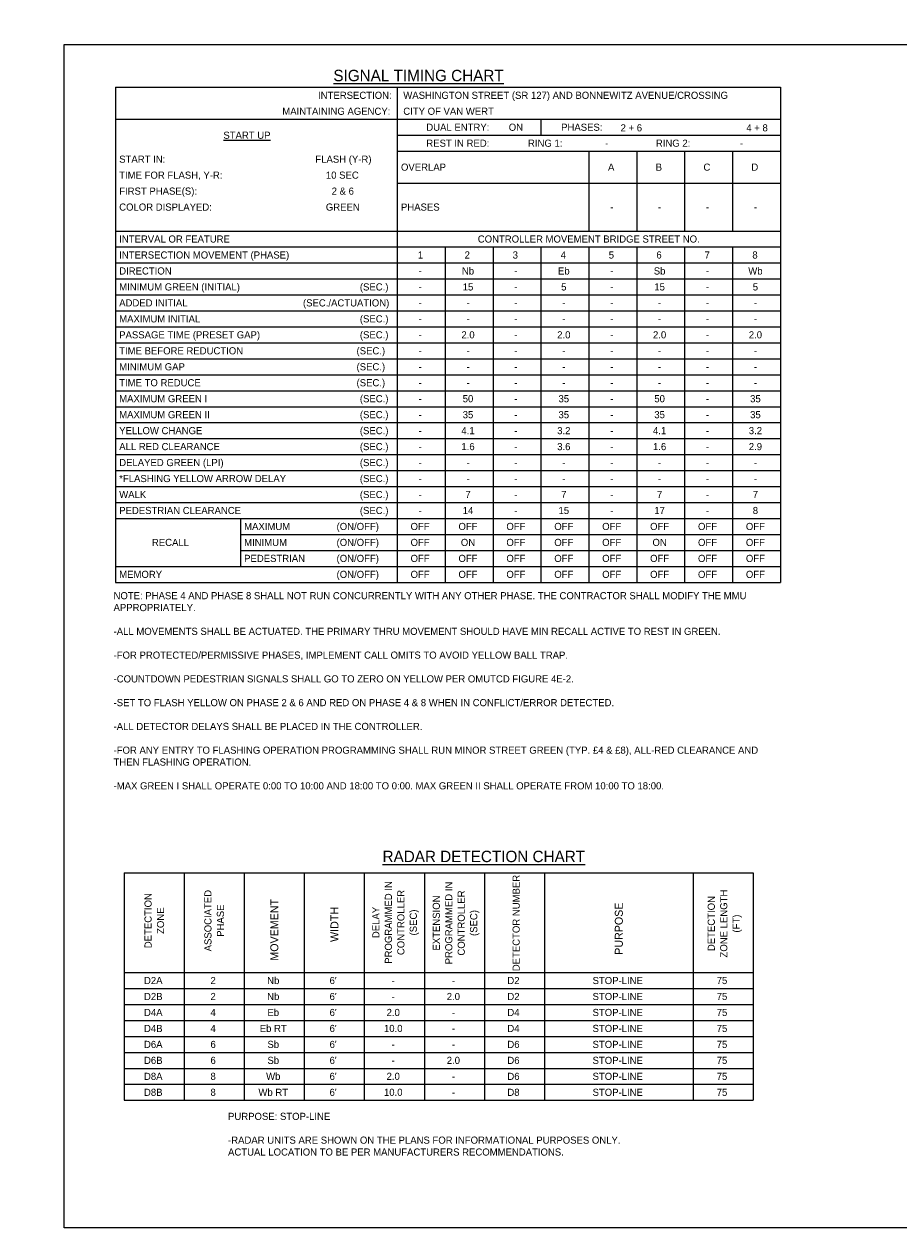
# Model space of a CAD drawing. Header units: feet. Extents: x -492 to 187, y -198 to 535.
# Tile 16 of 23: x 95 to 110, y -138 to -117. Entities that reach past the tile are written whole.
import ezdxf
from ezdxf.enums import TextEntityAlignment as Align

# ---------------------------------------------------------------- set-up
doc = ezdxf.new("R2010")
doc.units = ezdxf.units.FT
doc.header["$MEASUREMENT"] = 0
doc.layers.add('COLUMNS', color=6, linetype='Continuous', plot=False)
doc.layers.add('SH_Data', color=7, linetype='Continuous')
doc.layers.add('TEXT-DED', color=10, linetype='Continuous')
doc.styles.add('Slanted-Normal', font='font31.shx', dxfattribs={"height": 0.14})
doc.styles.get("Standard").update_dxf_attribs({"font": 'font31.shx'})
doc.dimstyles.get("Standard").update_dxf_attribs({"dimtxt": 0.18, "dimasz": 0.18, "dimexe": 0.18, "dimexo": 0.0625, "dimgap": 0.09, "dimtad": 0, "dimtih": 1, "dimtoh": 1, "dimdec": 4, "dimzin": 0, "dimdsep": 46, "dimtxsty": 'Standard', "dimcen": 0.09, "dimadec": 0, "dimazin": 0, "dimtfac": 1, "dimtdec": 4, "dimtofl": 0, "dimtmove": 0, "dimatfit": 3, "dimfxl": 1, "dimtolj": 1, "dimtzin": 0, "dimarcsym": 0})

# ---------------------------------------------------------------- blocks, each defined once
blk = doc.blocks.new('*D1095')
at = {"layer": 'Defpoints', "color": 0, "transparency": 16777216}
for p in [(87.402, -118.52), (88.583, -118.52), (90.066, -118.52), (88.265, -119.072), (88.583, -121.396)]:
    blk.add_point(p, dxfattribs=at)
at = {"layer": 'TEXT-DED', "color": 0, "lineweight": -2, "transparency": 16777216}
blk.add_arc((88.583, -118.52), 0.636, 191.2725, 258.7275, dxfattribs=at)
at = {"layer": 'TEXT-DED', "color": 0, "transparency": 16777216}
for points in [[(87.938, -118.647), (87.979, -118.643), (87.946, -118.52)], [(88.46, -119.124), (88.456, -119.165), (88.583, -119.157)]]:
    blk.add_solid(points, dxfattribs=at)

msp = doc.modelspace()

# ---------------------------------------------------------------- linework, layer by layer
at = {"layer": 'COLUMNS', "color": 3}
msp.add_lwpolyline([(95.53658, -138.06895), (95.53658, -117.31895), (125.91158, -117.31895), (125.91158, -138.06895)], close=True, dxfattribs=at)
at = {"layer": 'SH_Data', "color": 3}
for p, q in [((96.43837, -118.06899), (108.09956, -118.06899)), ((96.43837, -118.06899), (96.43837, -126.74899)), ((101.37955, -118.06899), (101.37955, -126.74899)), ((108.09956, -118.06899), (108.09956, -126.74899)), ((96.43837, -118.62899), (108.09956, -118.62899)), ((103.89955, -118.62899), (103.89955, -118.90899)), ((101.37955, -118.90899), (108.09956, -118.90899)), ((101.37955, -119.18899), (108.09956, -119.18899)), ((104.73955, -119.18899), (104.73955, -120.58899)), ((105.57955, -119.18899), (105.57955, -120.58899)), ((106.41956, -119.18899), (106.41956, -120.58899)), ((107.25956, -119.18899), (107.25956, -120.58899)), ((101.37955, -119.74899), (108.09956, -119.74899)), ((96.43837, -120.58899), (108.09956, -120.58899)), ((96.43837, -120.86899), (108.09956, -120.86899)), ((96.43837, -126.74899), (108.09956, -126.74899)), ((96.59321, -131.845), (107.62028, -131.845)), ((96.59321, -131.845), (96.59321, -135.83089)), ((97.64321, -131.845), (97.64321, -135.83089)), ((98.69321, -131.845), (98.69321, -135.83089)), ((99.74733, -131.845), (99.74733, -135.83089)), ((100.80145, -131.845), (100.80145, -135.83089)), ((101.85557, -131.845), (101.85557, -135.83089)), ((102.90969, -131.845), (102.90969, -135.83089)), ((103.9638, -131.845), (103.9638, -135.83089)), ((106.56616, -131.845), (106.56616, -135.83089)), ((107.62028, -131.845), (107.62028, -135.83089)), ((96.59321, -133.59089), (107.62028, -133.59089)), ((96.59321, -135.83089), (107.62028, -135.83089))]:
    msp.add_line(p, q, dxfattribs=at)
at = {"layer": 'TEXT-DED'}
for p, q in [((102.21955, -120.86899), (102.21955, -126.74899)), ((103.05955, -120.86899), (103.05955, -126.74899)), ((103.89955, -120.86899), (103.89955, -126.74899)), ((104.73955, -120.86899), (104.73955, -126.74899)), ((105.57955, -120.86899), (105.57955, -126.74899)), ((106.41956, -120.86899), (106.41956, -126.74899)), ((107.25956, -120.86899), (107.25956, -126.74899)), ((96.43837, -121.14899), (108.09956, -121.14899)), ((96.43837, -121.42899), (108.09956, -121.42899)), ((96.43837, -121.70899), (108.09956, -121.70899)), ((96.43837, -121.98899), (108.09956, -121.98899)), ((96.43837, -122.26899), (108.09956, -122.26899)), ((96.43837, -122.54899), (108.09956, -122.54899)), ((96.43837, -122.82899), (108.09956, -122.82899)), ((96.43837, -123.10899), (108.09956, -123.10899)), ((96.43837, -123.38899), (108.09956, -123.38899)), ((96.43837, -123.66899), (108.09956, -123.66899)), ((96.43837, -123.94899), (108.09956, -123.94899)), ((96.43837, -124.22899), (108.09956, -124.22899)), ((96.43837, -124.50899), (108.09956, -124.50899)), ((96.43837, -124.78899), (108.09956, -124.78899)), ((96.43837, -125.06899), (108.09956, -125.06899)), ((96.43837, -125.34899), (108.09956, -125.34899)), ((96.43837, -125.62899), (108.09956, -125.62899)), ((98.62896, -125.62899), (98.62896, -126.46899)), ((98.62896, -125.90899), (108.09956, -125.90899)), ((98.62896, -126.18899), (108.09956, -126.18899)), ((96.43837, -126.46899), (108.09956, -126.46899)), ((96.59321, -133.87089), (107.62028, -133.87089)), ((96.59321, -134.15089), (107.62028, -134.15089)), ((96.59321, -134.43089), (107.62028, -134.43089)), ((96.59321, -134.71089), (107.62028, -134.71089)), ((96.59321, -134.99089), (107.62028, -134.99089)), ((96.59321, -135.27089), (107.62028, -135.27089)), ((96.59321, -135.55089), (107.62028, -135.55089))]:
    msp.add_line(p, q, dxfattribs=at)

# ---------------------------------------------------------------- texts
at = {"layer": 'TEXT-DED', "style": 'Slanted-Normal'}
for s, p in [('%%USIGNAL TIMING CHART', (100.25979, -117.76207)), ('%%URADAR DETECTION CHART', (101.12249, -131.455))]:
    msp.add_text(s, height=0.2, dxfattribs=at).set_placement(p, align=Align.TOP_LEFT)
for s, p in [('INTERSECTION:', (101.28214, -118.20899)), ('MAINTAINING AGENCY:', (101.2592, -118.48899)), ('DUAL ENTRY: ', (103.04136, -118.76899)), ('REST IN RED: ', (103.04144, -119.04899)), ('(SEC.)', (101.22586, -121.56899)), ('(SEC./ACTUATION)', (101.24056, -121.84899)), ('(SEC.)', (101.22586, -122.12899)), ('(SEC.)', (101.22586, -122.40899)), ('(SEC.)', (101.16764, -122.68899)), ('(SEC.)', (101.16764, -122.96899)), ('(SEC.)', (101.16764, -123.24899)), ('(SEC.)', (101.22586, -123.52899)), ('(SEC.)', (101.22586, -123.80899)), ('(SEC.)', (101.22586, -124.08899)), ('(SEC.)', (101.22586, -124.36899)), ('(SEC.)', (101.22586, -124.64899)), ('(SEC.)', (101.22586, -124.92899)), ('(SEC.)', (101.22586, -125.20899)), ('(SEC.)', (101.22586, -125.48899)), ('(ON/OFF)', (101.05871, -125.76899)), ('(ON/OFF)', (101.05871, -126.04899)), ('(ON/OFF)', (101.05871, -126.32899)), ('(ON/OFF)', (101.05871, -126.60899))]:
    msp.add_text(s, height=0.125, dxfattribs=at).set_placement(p, align=Align.MIDDLE_RIGHT)
for s, p in [('WASHINGTON STREET (SR 127) AND BONNEWITZ AVENUE/CROSSING', (101.48607, -118.20899)), ('CITY OF VAN WERT', (101.48607, -118.48899)), ('RING 1:', (103.67294, -119.04899)), ('RING 2:', (105.91496, -119.04899)), ('START IN: ', (96.50425, -119.32899)), ('OVERLAP', (101.44543, -119.46899)), ('TIME FOR FLASH, Y-R:   ', (96.50425, -119.60899)), ('FIRST PHASE(S):', (96.50425, -119.88899)), ('COLOR DISPLAYED:', (96.50425, -120.16899)), ('PHASES', (101.44543, -120.16899)), ('INTERVAL OR FEATURE', (96.50425, -120.72899)), ('INTERSECTION MOVEMENT (PHASE)', (96.50425, -121.00899)), ('DIRECTION', (96.50425, -121.28899)), ('MINIMUM GREEN (INITIAL) ', (96.50425, -121.56899)), ('ADDED INITIAL', (96.50425, -121.84899)), ('MAXIMUM INITIAL', (96.50425, -122.12899)), ('PASSAGE TIME (PRESET GAP)', (96.50425, -122.40899)), ('TIME BEFORE REDUCTION', (96.50425, -122.68899)), ('MINIMUM GAP', (96.50425, -122.96899)), ('TIME TO REDUCE', (96.50425, -123.24899)), ('MAXIMUM GREEN I', (96.50425, -123.52899)), ('MAXIMUM GREEN II', (96.50425, -123.80899)), ('YELLOW CHANGE', (96.50425, -124.08899)), ('ALL RED CLEARANCE', (96.50425, -124.36899)), ('DELAYED GREEN (LPI)', (96.50425, -124.64899)), ('*FLASHING YELLOW ARROW DELAY', (96.50425, -124.92899)), ('WALK', (96.50425, -125.20899)), ('PEDESTRIAN CLEARANCE', (96.50425, -125.48899)), ('MAXIMUM', (98.69484, -125.76899)), ('MINIMUM', (98.69484, -126.04899)), ('PEDESTRIAN', (98.69484, -126.32899)), ('MEMORY    ', (96.50425, -126.60899))]:
    msp.add_text(s, height=0.125, dxfattribs=at).set_placement(p, align=Align.MIDDLE_LEFT)
for s, p in [('ON', (103.46071, -118.76899)), ('PHASES:', (104.61593, -118.76899)), ('2 + 6', (105.48454, -118.77958)), ('4 + 8', (107.68973, -118.77958)), ('%%uSTART UP%%U', (98.74423, -118.90899)), ('FLASH (Y-R)', (100.43646, -119.32899)), ('-', (105.05216, -119.04899)), ('-', (107.41698, -119.04899)), ('A', (105.13143, -119.46899)), ('B', (105.96802, -119.46899)), ('C', (106.8101, -119.46899)), ('D', (107.6501, -119.46899)), ('10 SEC', (100.41706, -119.60899)), ('2 & 6', (100.42506, -119.88899)), ('GREEN', (100.42506, -120.16899)), ('-', (105.14071, -120.16899)), ('-', (105.98071, -120.16899)), ('-', (106.82071, -120.16899)), ('-', (107.66071, -120.16899)), ('CONTROLLER MOVEMENT BRIDGE STREET NO.', (104.73791, -120.72899)), ('1', (101.78792, -121.00899)), ('2', (102.60823, -121.00899)), ('3', (103.45037, -121.00899)), ('4', (104.29271, -121.00899)), ('5', (105.13479, -121.00899)), ('6', (105.97017, -121.00899)), ('7', (106.81523, -121.00899)), ('8', (107.65334, -121.00899)), ('-', (101.78071, -121.28899)), ('Nb', (102.62071, -121.28899)), ('-', (103.46071, -121.28899)), ('Eb', (104.30071, -121.28899)), ('-', (105.14071, -121.28899)), ('Sb', (105.98071, -121.28899)), ('-', (106.82071, -121.28899)), ('Wb', (107.66071, -121.28899)), ('-', (101.78071, -121.56899)), ('15', (102.62071, -121.56899)), ('-', (103.46071, -121.56899)), ('5', (104.30071, -121.56899)), ('-', (105.14071, -121.56899)), ('15', (105.98071, -121.56899)), ('-', (106.82071, -121.56899)), ('5', (107.66071, -121.56899)), ('-', (101.78071, -121.84899)), ('-', (102.62071, -121.84899)), ('-', (103.46071, -121.84899)), ('-', (104.30071, -121.84899)), ('-', (105.14071, -121.84899)), ('-', (105.98071, -121.84899)), ('-', (106.82071, -121.84899)), ('-', (107.66071, -121.84899)), ('-', (101.78071, -122.12899)), ('-', (102.62071, -122.12899)), ('-', (103.46071, -122.12899)), ('-', (104.30071, -122.12899)), ('-', (105.14071, -122.12899)), ('-', (105.98071, -122.12899)), ('-', (106.82071, -122.12899)), ('-', (107.66071, -122.12899)), ('-', (101.78071, -122.40899)), ('2.0', (102.62071, -122.40899)), ('-', (103.46071, -122.40899)), ('2.0', (104.30071, -122.40899)), ('-', (105.14071, -122.40899)), ('2.0', (105.98071, -122.40899)), ('-', (106.82071, -122.40899)), ('2.0', (107.66071, -122.40899)), ('-', (101.78071, -122.68899)), ('-', (102.62071, -122.68899)), ('-', (103.46071, -122.68899)), ('-', (104.30071, -122.68899)), ('-', (105.14071, -122.68899)), ('-', (105.98071, -122.68899)), ('-', (106.82071, -122.68899)), ('-', (107.66071, -122.68899)), ('-', (101.78071, -122.96899)), ('-', (102.62071, -122.96899)), ('-', (103.46071, -122.96899)), ('-', (104.30071, -122.96899)), ('-', (105.14071, -122.96899)), ('-', (105.98071, -122.96899)), ('-', (106.82071, -122.96899)), ('-', (107.66071, -122.96899)), ('-', (101.78071, -123.24899)), ('-', (102.62071, -123.24899)), ('-', (103.46071, -123.24899)), ('-', (104.30071, -123.24899)), ('-', (105.14071, -123.24899)), ('-', (105.98071, -123.24899)), ('-', (106.82071, -123.24899)), ('-', (107.66071, -123.24899)), ('50', (102.62071, -123.52899)), ('35', (104.30071, -123.52899)), ('50', (105.98071, -123.52899)), ('35', (107.66071, -123.52899)), ('-', (101.78071, -123.52899)), ('-', (103.46071, -123.52899)), ('-', (105.14071, -123.52899)), ('-', (106.82071, -123.52899)), ('-', (101.78071, -123.80899)), ('35', (102.62071, -123.80899)), ('-', (103.46071, -123.80899)), ('35', (104.30071, -123.80899)), ('-', (105.14071, -123.80899)), ('35', (105.98071, -123.80899)), ('-', (106.82071, -123.80899)), ('35', (107.66071, -123.80899)), ('-', (101.78071, -124.08899)), ('4.1', (102.62071, -124.08899)), ('-', (103.46071, -124.08899)), ('3.2', (104.30071, -124.08899)), ('-', (105.14071, -124.08899)), ('4.1', (105.98071, -124.08899)), ('-', (106.82071, -124.08899)), ('3.2', (107.66071, -124.08899)), ('1.6', (102.62071, -124.36899)), ('3.6', (104.30071, -124.36899)), ('1.6', (105.98071, -124.36899)), ('2.9', (107.66071, -124.36899)), ('-', (101.78071, -124.36899)), ('-', (103.46071, -124.36899)), ('-', (105.14071, -124.36899)), ('-', (106.82071, -124.36899)), ('-', (101.78071, -124.64899)), ('-', (102.62071, -124.64899)), ('-', (103.46071, -124.64899)), ('-', (104.30071, -124.64899)), ('-', (105.14071, -124.64899)), ('-', (105.98071, -124.64899)), ('-', (106.82071, -124.64899)), ('-', (107.66071, -124.64899)), ('-', (101.78071, -124.92899)), ('-', (102.62071, -124.92899)), ('-', (103.46071, -124.92899)), ('-', (104.30071, -124.92899)), ('-', (105.14071, -124.92899)), ('-', (105.98071, -124.92899)), ('-', (106.82071, -124.92899)), ('-', (107.66071, -124.92899)), ('7', (102.62071, -125.20899)), ('7', (104.30071, -125.20899)), ('7', (105.98071, -125.20899)), ('7', (107.66071, -125.20899)), ('-', (101.78071, -125.20899)), ('-', (103.46071, -125.20899)), ('-', (105.14071, -125.20899)), ('-', (106.82071, -125.20899)), ('-', (101.78071, -125.48899)), ('14', (102.62071, -125.48899)), ('-', (103.46071, -125.48899)), ('15', (104.30071, -125.48899)), ('-', (105.14071, -125.48899)), ('17', (105.98071, -125.48899)), ('-', (106.82071, -125.48899)), ('8', (107.66071, -125.48899)), ('OFF', (101.78071, -125.76899)), ('OFF', (102.62071, -125.76899)), ('OFF', (103.46071, -125.76899)), ('OFF', (104.30071, -125.76899)), ('OFF', (105.14071, -125.76899)), ('OFF', (105.98071, -125.76899)), ('OFF', (106.82071, -125.76899)), ('OFF', (107.66071, -125.76899)), ('RECALL', (97.40325, -126.04899)), ('OFF', (101.78071, -126.04899)), ('ON', (102.62071, -126.04899)), ('OFF', (103.46071, -126.04899)), ('OFF', (104.30071, -126.04899)), ('OFF', (105.14071, -126.04899)), ('ON', (105.98071, -126.04899)), ('OFF', (106.82071, -126.04899)), ('OFF', (107.66071, -126.04899)), ('OFF', (101.78071, -126.32899)), ('OFF', (102.62071, -126.32899)), ('OFF', (103.46071, -126.32899)), ('OFF', (104.30071, -126.32899)), ('OFF', (105.14071, -126.32899)), ('OFF', (105.98071, -126.32899)), ('OFF', (106.82071, -126.32899)), ('OFF', (107.66071, -126.32899)), ('OFF', (101.78071, -126.60899)), ('OFF', (102.62071, -126.60899)), ('OFF', (103.46071, -126.60899)), ('OFF', (104.30071, -126.60899)), ('OFF', (105.14071, -126.60899)), ('OFF', (105.98071, -126.60899)), ('OFF', (106.82071, -126.60899)), ('OFF', (107.66071, -126.60899)), ('D2A', (97.10143, -133.73089)), ('2', (98.15143, -133.73089)), ('Nb', (99.20555, -133.73089)), ("6'", (100.25555, -133.73089)), ('-', (101.30967, -133.73089)), ('-', (102.36378, -133.73089)), ('D2', (103.4179, -133.73089)), ('STOP-LINE', (105.24614, -133.73089)), ('75', (107.07438, -133.73089)), ('D2B', (97.10143, -134.01089)), ('2', (98.15143, -134.01089)), ('Nb', (99.20555, -134.01089)), ("6'", (100.25555, -134.01089)), ('-', (101.30967, -134.01089)), ('2.0', (102.36378, -134.01089)), ('D2', (103.4179, -134.01089)), ('STOP-LINE', (105.24614, -134.01089)), ('75', (107.07438, -134.01089)), ('D4A', (97.10143, -134.29089)), ('4', (98.15143, -134.29089)), ('Eb', (99.20555, -134.29089)), ("6'", (100.25555, -134.29089)), ('2.0', (101.30967, -134.29089)), ('D4', (103.4179, -134.29089)), ('STOP-LINE', (105.24614, -134.29089)), ('75', (107.07438, -134.29089)), ('-', (102.36378, -134.29089)), ('D4B', (97.10143, -134.57089)), ('4', (98.15143, -134.57089)), ('Eb RT', (99.20555, -134.57089)), ("6'", (100.25555, -134.57089)), ('10.0', (101.30967, -134.57089)), ('-', (102.36378, -134.57089)), ('D4', (103.4179, -134.57089)), ('STOP-LINE', (105.24614, -134.57089)), ('75', (107.07438, -134.57089)), ('D6A', (97.10143, -134.85089)), ('6', (98.15143, -134.85089)), ('Sb', (99.20555, -134.85089)), ("6'", (100.25555, -134.85089)), ('-', (101.30967, -134.85089)), ('-', (102.36378, -134.85089)), ('D6', (103.4179, -134.85089)), ('STOP-LINE', (105.24614, -134.85089)), ('75', (107.07438, -134.85089)), ('D6B', (97.10143, -135.13089)), ('6', (98.15143, -135.13089)), ('Sb', (99.20555, -135.13089)), ("6'", (100.25555, -135.13089)), ('2.0', (102.36378, -135.13089)), ('D6', (103.4179, -135.13089)), ('STOP-LINE', (105.24614, -135.13089)), ('75', (107.07438, -135.13089)), ('-', (101.30967, -135.13089)), ('D8A', (97.10143, -135.41089)), ('8', (98.15143, -135.41089)), ('Wb', (99.20555, -135.41089)), ("6'", (100.25555, -135.41089)), ('2.0', (101.30967, -135.41089)), ('-', (102.36378, -135.41089)), ('D6', (103.4179, -135.41089)), ('STOP-LINE', (105.24614, -135.41089)), ('75', (107.07438, -135.41089)), ('D8B', (97.10143, -135.69089)), ('8', (98.15143, -135.69089)), ('Wb RT', (99.20555, -135.69089)), ("6'", (100.25555, -135.69089)), ('10.0', (101.30967, -135.69089)), ('-', (102.36378, -135.69089)), ('D8', (103.4179, -135.69089)), ('STOP-LINE', (105.24614, -135.69089)), ('75', (107.07438, -135.69089))]:
    msp.add_text(s, height=0.125, dxfattribs=at).set_placement(p, align=Align.MIDDLE_CENTER)
for s, p in [('MOVEMENT', (99.22439, -132.84149)), ('WIDTH', (100.27851, -132.74784)), ('PURPOSE', (105.26498, -132.8217))]:
    msp.add_text(s, height=0.14, rotation=90, dxfattribs=at).set_placement(p, align=Align.MIDDLE_CENTER)
at = {"layer": 'TEXT-DED', "char_height": 0.125, "attachment_point": 1, "style": 'Slanted-Normal'}
for s, insert, width in [('NOTE: PHASE 4 AND PHASE 8 SHALL NOT RUN CONCURRENTLY WITH ANY OTHER PHASE. THE CONTRACTOR SHALL MODIFY THE MMU APPROPRIATELY. \\P\\P-ALL MOVEMENTS SHALL BE ACTUATED. THE PRIMARY THRU MOVEMENT SHOULD HAVE MIN RECALL ACTIVE TO REST IN GREEN.\\P\\P-FOR PROTECTED/PERMISSIVE PHASES, IMPLEMENT CALL OMITS TO AVOID YELLOW BALL TRAP.\\P\\P-COUNTDOWN PEDESTRIAN SIGNALS SHALL GO TO ZERO ON YELLOW PER OMUTCD FIGURE 4E-2.\\P\\P-SET TO FLASH YELLOW ON PHASE 2 & 6 AND RED ON PHASE 4 & 8 WHEN IN CONFLICT/ERROR DETECTED.\\P\\P-ALL DETECTOR DELAYS SHALL BE PLACED IN THE CONTROLLER.\\P\\P-FOR ANY ENTRY TO FLASHING OPERATION PROGRAMMING SHALL RUN MINOR STREET GREEN (TYP. £4 & £8), ALL-RED CLEARANCE AND THEN FLASHING OPERATION.\\P\\P-MAX GREEN I SHALL OPERATE 0:00 TO 10:00 AND 18:00 TO 0:00. MAX GREEN II SHALL OPERATE FROM 10:00 TO 18:00.', (96.40528, -126.92049), 11.6503914), ('\\pxt5;PURPOSE: STOP-LINE\\P\\P\\ptz;-RADAR UNITS ARE SHOWN ON THE PLANS FOR INFORMATIONAL PURPOSES ONLY. ACTUAL LOCATION TO BE PER MANUFACTURERS RECOMMENDATIONS.\\P\\P\\pt5; ', (98.41296, -136.05045), 7.0202135)]:
    msp.add_mtext(s, dxfattribs=dict(at, insert=insert, width=width))
at = {"layer": 'TEXT-DED', "char_height": 0.125, "attachment_point": 5, "rotation": 90, "line_spacing_factor": 1.05, "style": 'Slanted-Normal'}
for s, insert, width in [('DETECTOR NUMBER', (103.4654, -132.72246), 1.6262873), ('DELAY PROGRAMMED IN CONTROLLER \\P(SEC)', (101.35251, -132.71332), 1.6241385), ('EXTENSION PROGRAMMED IN CONTROLLER\\P(SEC)', (102.41128, -132.72246), 1.6262873), ('DETECTION\\PZONE', (97.12027, -132.68127), 1.0843054), ('ASSOCIATED PHASE', (98.17027, -132.68127), 1.0843054), ('DETECTION\\PZONE LENGTH\\P(FT)', (107.12407, -132.7326), 1.4199581)]:
    msp.add_mtext(s, dxfattribs=dict(at, insert=insert, width=width))

# ---------------------------------------------------------------- dimensions: what is measured, and where the dimension line sits
at = {"layer": 'TEXT-DED'}
dim = msp.add_angular_dim_2l(base=(88.26454, -119.07157), line1=((88.58273, -121.39636), (88.58273, -118.52045)), line2=((90.06555, -118.52045), (87.40177, -118.52045)), text=' ', dimstyle='Standard', override={"dimscale": 1, "dimasz": 0.125, "dimlfac": 1}, dxfattribs=at)
dim.commit()
dim.dimension.update_dxf_attribs({"geometry": '*D1095', "text_midpoint": (146.60877, -21.78386)})

doc.saveas('drawing.dxf')
